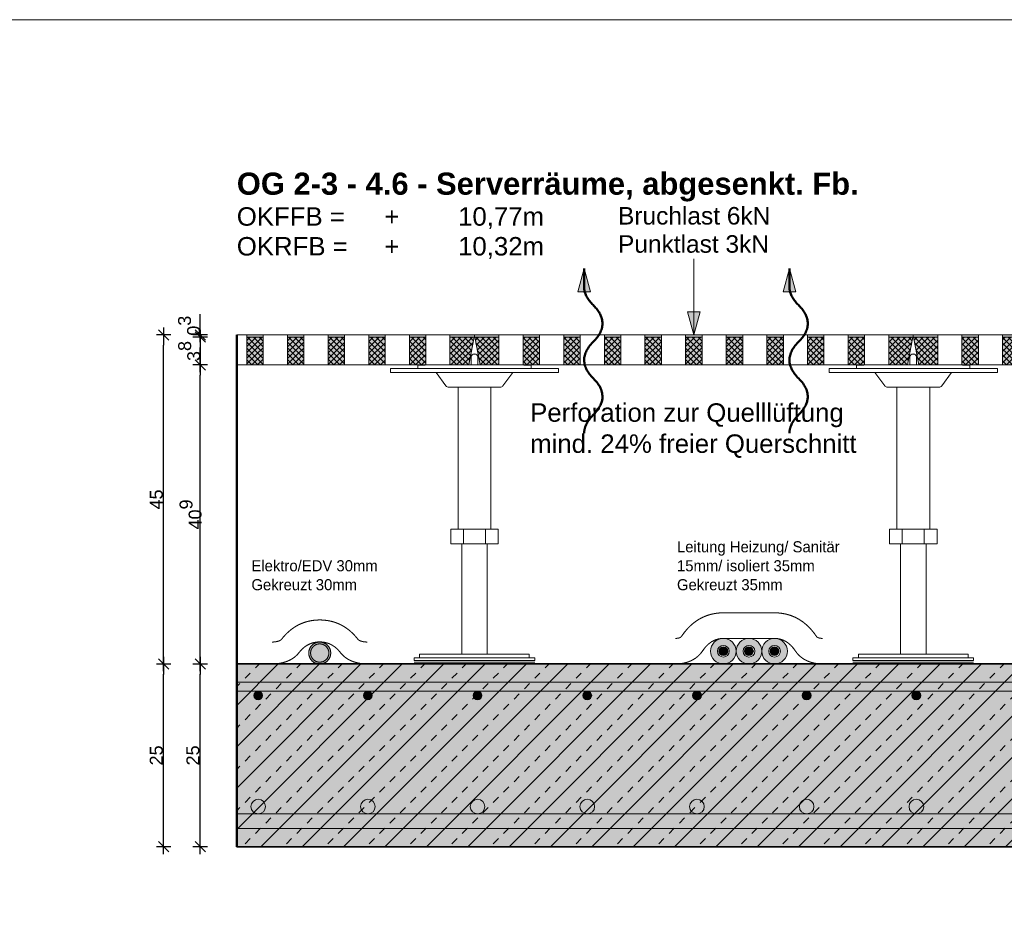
# Model space of a CAD drawing. Header units: metres. Extents: x 0.9 to 30.1, y -10.7 to 8.6.
# Tile 248 of 256: x 16.1 to 17.4, y 5.4 to 6.6. Entities that reach past the tile are written whole.
import ezdxf

# ---------------------------------------------------------------- set-up
doc = ezdxf.new("R2010")
doc.units = ezdxf.units.M
doc.header["$PDMODE"] = 1
doc.header["$PDSIZE"] = -2
doc.linetypes.add('ISO-03 Gestrichelt mit Abstand', pattern=[0.6096, 0.24384, -0.36576])
doc.layers.get('0').update_dxf_attribs({"lineweight": 25})
doc.layers.add('Bemaßung', color=7, linetype='Continuous', lineweight=9)
doc.layers.add('Keine', color=7, linetype='Continuous', lineweight=9)
doc.layers.get('0').freeze()
doc.styles.add('Arial', font='arial.ttf')
doc.styles.add('Arial (bold)', font='arialbd.ttf')
doc.styles.add('Century Gothic', font='GOTHIC.TTF')
doc.dimstyles.new('boris100', dxfattribs={"dimtxt": 17.652669, "dimasz": 0.001414, "dimexe": 0.001, "dimexo": 0.01, "dimgap": 0.0001, "dimtad": 1, "dimdec": 4, "dimtxsty": 'Arial', "dimblk": 'VW_SLASH', "dimblk1": 'VW_SLASH', "dimblk2": 'VW_SLASH', "dimcen": 0, "dimdle": 0.001, "dimadec": 3, "dimazin": 0, "dimtfac": 0.8, "dimtdec": 4, "dimtix": 1, "dimtmove": 0, "dimatfit": 0, "dimldrblk": 'VW_FILLEDARROW', "dimfxl": 0.001, "dimfxlon": 1, "dimfrac": 2, "dimtolj": 1, "dimarcsym": 0})
pattern_1 = [(45, (0, 0), (0, -0.008), []), (-45, (0, 0), (0.008, 0), [])]

# ---------------------------------------------------------------- blocks, each defined once
blk = doc.blocks.new('VW_SLASH')
at = {"color": 0, "linetype": 'ByBlock', "lineweight": -2, "transparency": 16777216}
blk.add_line((0.707, 0), (-1, 0), dxfattribs=at)
at = {"color": 0, "linetype": 'Continuous', "lineweight": 20, "transparency": 16777216, "flags": 128}
blk.add_lwpolyline([(0.5, 0.5), (-0.5, -0.5)], dxfattribs=at)
blk = doc.blocks.new('*D247')
at = {"layer": 'Bemaßung', "color": 0, "lineweight": -2}
for p, q in [((16.2894, 6.1689), (16.2694, 6.1689)), ((16.2794, 5.733), (16.2794, 6.1548)), ((16.2894, 5.7189), (16.2694, 5.7189))]:
    blk.add_line(p, q, dxfattribs=at)
at = {"layer": 'Defpoints', "color": 0}
for p in [(16.2794, 6.1689), (16.3794, 6.1689), (16.3794, 5.7189)]:
    blk.add_point(p, dxfattribs=at)
at = {"layer": 'Bemaßung', "color": 0, "lineweight": -2, "xscale": 0.014138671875, "yscale": 0.014138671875, "zscale": 0.014138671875}
for p, rotation in [((16.2794, 6.1689), 90), ((16.2794, 5.7189), 270)]:
    blk.add_blockref('VW_SLASH', p, dxfattribs=dict(at, rotation=rotation))
at = {"layer": 'Bemaßung', "color": 0, "insert": (16.2694, 5.9439), "char_height": 0.01765, "attachment_point": 5, "rotation": 90, "style": 'Arial'}
blk.add_mtext('\\A1;45', dxfattribs=at)
blk = doc.blocks.new('VW_FILLEDARROW')
at = {"linetype": 'Continuous', "lineweight": 5, "true_color": 0xb9b9b9, "transparency": 16777216}
h = blk.add_hatch(dxfattribs=at)
h.set_pattern_fill('Dämm', color=9, style=0, pattern_type=2)
h.set_pattern_definition([(-45, (0, 0), (0.00053033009, 0.00053033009), []), (-135, (0, 0), (0.00053033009, -0.00053033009), [])])
h.paths.add_polyline_path([(-2.246, 0.602), (0, 0), (-2.246, -0.602)])
at = {"color": 0, "linetype": 'Continuous', "lineweight": 5, "transparency": 16777216, "flags": 128}
blk.add_lwpolyline([(-2.246, 0.602), (0, 0), (-2.246, -0.602)], close=True, dxfattribs=at)
blk = doc.blocks.new('*D248')
at = {"layer": 'Bemaßung', "color": 0, "lineweight": -2}
for p, q in [((16.2894, 5.7189), (16.2694, 5.7189)), ((16.2794, 5.483), (16.2794, 5.7048)), ((16.2894, 5.4689), (16.2694, 5.4689))]:
    blk.add_line(p, q, dxfattribs=at)
at = {"layer": 'Defpoints', "color": 0}
for p in [(16.2794, 5.7189), (16.3794, 5.7189), (16.3794, 5.4689)]:
    blk.add_point(p, dxfattribs=at)
at = {"layer": 'Bemaßung', "color": 0, "lineweight": -2, "xscale": 0.014138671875, "yscale": 0.014138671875, "zscale": 0.014138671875}
for p, rotation in [((16.2794, 5.7189), 90), ((16.2794, 5.4689), 270)]:
    blk.add_blockref('VW_SLASH', p, dxfattribs=dict(at, rotation=rotation))
at = {"layer": 'Bemaßung', "color": 0, "insert": (16.2694, 5.5939), "char_height": 0.01765, "attachment_point": 5, "rotation": 90, "style": 'Arial'}
blk.add_mtext('\\A1;25', dxfattribs=at)
blk = doc.blocks.new('*D249')
at = {"layer": 'Bemaßung', "color": 0, "lineweight": -2}
for p, q in [((16.3294, 6.183), (16.3294, 6.1972)), ((16.3394, 6.1689), (16.3194, 6.1689)), ((16.3294, 6.1659), (16.3294, 6.1689)), ((16.3394, 6.1659), (16.3194, 6.1659)), ((16.3294, 6.1518), (16.3294, 6.1376))]:
    blk.add_line(p, q, dxfattribs=at)
at = {"layer": 'Defpoints', "color": 0}
for p in [(16.3294, 6.1689), (16.3794, 6.1689), (16.3794, 6.1659)]:
    blk.add_point(p, dxfattribs=at)
at = {"layer": 'Bemaßung', "color": 0, "lineweight": -2, "xscale": 0.014138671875, "yscale": 0.014138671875, "zscale": 0.014138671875}
for p, rotation in [((16.3294, 6.1689), 270), ((16.3294, 6.1659), 90)]:
    blk.add_blockref('VW_SLASH', p, dxfattribs=dict(at, rotation=rotation))
at = {"layer": 'Bemaßung', "color": 0, "insert": (16.3142, 6.1815), "char_height": 0.017653, "attachment_point": 5, "rotation": 90, "style": 'Arial'}
blk.add_mtext('\\A1;0\\S3^ ;', dxfattribs=at)
blk = doc.blocks.new('*D250')
at = {"layer": 'Bemaßung', "color": 0, "lineweight": -2}
for p, q in [((16.3394, 6.1659), (16.3194, 6.1659)), ((16.3294, 6.142), (16.3294, 6.1518)), ((16.3394, 6.1279), (16.3194, 6.1279))]:
    blk.add_line(p, q, dxfattribs=at)
at = {"layer": 'Defpoints', "color": 0}
for p in [(16.3294, 6.1659), (16.3794, 6.1659), (16.3794, 6.1279)]:
    blk.add_point(p, dxfattribs=at)
at = {"layer": 'Bemaßung', "color": 0, "lineweight": -2, "xscale": 0.014138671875, "yscale": 0.014138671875, "zscale": 0.014138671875}
for p, rotation in [((16.3294, 6.1659), 90), ((16.3294, 6.1279), 270)]:
    blk.add_blockref('VW_SLASH', p, dxfattribs=dict(at, rotation=rotation))
at = {"layer": 'Bemaßung', "color": 0, "insert": (16.3144, 6.1469), "char_height": 0.017653, "attachment_point": 5, "rotation": 90, "style": 'Arial'}
blk.add_mtext('\\A1;3\\S8^ ;', dxfattribs=at)
blk = doc.blocks.new('*D251')
at = {"layer": 'Bemaßung', "color": 0, "lineweight": -2}
for p, q in [((16.3394, 6.1279), (16.3194, 6.1279)), ((16.3294, 5.733), (16.3294, 6.1138)), ((16.3394, 5.7189), (16.3194, 5.7189))]:
    blk.add_line(p, q, dxfattribs=at)
at = {"layer": 'Defpoints', "color": 0}
for p in [(16.3294, 6.1279), (16.3794, 6.1279), (16.3794, 5.7189)]:
    blk.add_point(p, dxfattribs=at)
at = {"layer": 'Bemaßung', "color": 0, "lineweight": -2, "xscale": 0.014138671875, "yscale": 0.014138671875, "zscale": 0.014138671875}
for p, rotation in [((16.3294, 6.1279), 90), ((16.3294, 5.7189), 270)]:
    blk.add_blockref('VW_SLASH', p, dxfattribs=dict(at, rotation=rotation))
at = {"layer": 'Bemaßung', "color": 0, "insert": (16.3163, 5.9234), "char_height": 0.017653, "attachment_point": 5, "rotation": 90, "style": 'Arial'}
blk.add_mtext('\\A1;40\\S9^ ;', dxfattribs=at)
blk = doc.blocks.new('*D252')
at = {"layer": 'Bemaßung', "color": 0, "lineweight": -2}
for p, q in [((16.3394, 5.7189), (16.3194, 5.7189)), ((16.3294, 5.483), (16.3294, 5.7048)), ((16.3394, 5.4689), (16.3194, 5.4689))]:
    blk.add_line(p, q, dxfattribs=at)
at = {"layer": 'Defpoints', "color": 0}
for p in [(16.3294, 5.7189), (16.3794, 5.7189), (16.3794, 5.4689)]:
    blk.add_point(p, dxfattribs=at)
at = {"layer": 'Bemaßung', "color": 0, "lineweight": -2, "xscale": 0.014138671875, "yscale": 0.014138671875, "zscale": 0.014138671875}
for p, rotation in [((16.3294, 5.7189), 90), ((16.3294, 5.4689), 270)]:
    blk.add_blockref('VW_SLASH', p, dxfattribs=dict(at, rotation=rotation))
at = {"layer": 'Bemaßung', "color": 0, "insert": (16.3194, 5.5939), "char_height": 0.01765, "attachment_point": 5, "rotation": 90, "style": 'Arial'}
blk.add_mtext('\\A1;25', dxfattribs=at)

msp = doc.modelspace()

# ---------------------------------------------------------------- hatches: boundary and pattern name
at = {"layer": 'Keine', "linetype": 'Continuous', "lineweight": 0, "true_color": 0x00bfff, "transparency": 33554687}
for points in [[(16.84589, 6.22786), (16.8544, 6.25961), (16.86291, 6.22786)], [(17.1266, 6.22786), (17.13511, 6.25961), (17.14362, 6.22786)]]:
    msp.add_hatch(color=140, dxfattribs=at).paths.add_polyline_path(points)
at = {"layer": 'Keine', "linetype": 'Continuous', "lineweight": 0, "true_color": 0xffaa00, "transparency": 33554687}
for points in [[(16.3794, 6.16891), (16.7044, 6.16891), (16.7044, 6.16591), (16.3794, 6.16591)], [(16.7044, 6.16891), (17.3044, 6.16891), (17.3044, 6.16591), (16.7044, 6.16591)], [(17.3044, 6.16891), (17.6294, 6.16891), (17.6294, 6.16591), (17.3044, 6.16591)]]:
    msp.add_hatch(color=40, dxfattribs=at).paths.add_polyline_path(points)
at = {"layer": 'Keine', "linetype": 'Continuous', "lineweight": 0, "true_color": 0xeeeeee, "transparency": 33554687}
for points in [[(16.69664, 6.12791), (16.70405, 6.16591), (16.3794, 6.16591), (16.3794, 6.12791)], [(17.29664, 6.12791), (17.30405, 6.16591), (16.70475, 6.16591), (16.71216, 6.12791)], [(17.6294, 6.12791), (17.6294, 6.16591), (17.30475, 6.16591), (17.31216, 6.12791)], [(16.48657, 5.74473), (16.48731, 5.74513), (16.48805, 5.74547), (16.48881, 5.74575), (16.48959, 5.74599), (16.49037, 5.74617), (16.49118, 5.7463), (16.49199, 5.74638), (16.49282, 5.74641), (16.49365, 5.74638), (16.49447, 5.7463), (16.49527, 5.74617), (16.49606, 5.74599), (16.49684, 5.74575), (16.4976, 5.74547), (16.49834, 5.74513), (16.49907, 5.74473), (16.49978, 5.7443), (16.50045, 5.74382), (16.50108, 5.7433), (16.50167, 5.74275), (16.50222, 5.74216), (16.50274, 5.74153), (16.50321, 5.74086), (16.50365, 5.74016), (16.50404, 5.73943), (16.50438, 5.73868), (16.50467, 5.73792), (16.50491, 5.73714), (16.50509, 5.73636), (16.50522, 5.73555), (16.5053, 5.73474), (16.50532, 5.73391), (16.5053, 5.73308), (16.50522, 5.73226), (16.50509, 5.73146), (16.50491, 5.73067), (16.50467, 5.7299), (16.50438, 5.72914), (16.50404, 5.72839), (16.50365, 5.72766), (16.50321, 5.72695), (16.50274, 5.72628), (16.50222, 5.72565), (16.50167, 5.72506), (16.50108, 5.72451), (16.50045, 5.724), (16.49978, 5.72352), (16.49907, 5.72308), (16.49834, 5.72269), (16.4976, 5.72235), (16.49684, 5.72206), (16.49606, 5.72183), (16.49527, 5.72164), (16.49447, 5.72151), (16.49365, 5.72143), (16.49282, 5.72141), (16.49199, 5.72143), (16.49118, 5.72151), (16.49037, 5.72164), (16.48959, 5.72183), (16.48881, 5.72206), (16.48805, 5.72235), (16.48731, 5.72269), (16.48657, 5.72308), (16.48587, 5.72352), (16.4852, 5.724), (16.48457, 5.72451), (16.48398, 5.72506), (16.48343, 5.72565), (16.48291, 5.72628), (16.48244, 5.72695), (16.482, 5.72766), (16.48161, 5.72839), (16.48127, 5.72914), (16.48098, 5.7299), (16.48074, 5.73067), (16.48056, 5.73146), (16.48043, 5.73226), (16.48035, 5.73308), (16.48032, 5.73391), (16.48035, 5.73474), (16.48043, 5.73555), (16.48056, 5.73636), (16.48074, 5.73714), (16.48098, 5.73792), (16.48127, 5.73868), (16.48161, 5.73943), (16.482, 5.74016), (16.48244, 5.74086), (16.48291, 5.74153), (16.48343, 5.74216), (16.48398, 5.74275), (16.48457, 5.7433), (16.4852, 5.74382), (16.48587, 5.7443)]]:
    msp.add_hatch(color=7, dxfattribs=at).paths.add_polyline_path(points)
at = {"layer": 'Keine', "linetype": 'Continuous', "lineweight": 5, "transparency": 33554687}
h = msp.add_hatch(dxfattribs=at)
h.set_pattern_fill('Dämmung FBHdvDfv', style=0, pattern_type=2)
h.set_pattern_definition(pattern_1)
h.paths.add_polyline_path([(16.69664, 6.12791), (16.70405, 6.16591), (16.3794, 6.16591), (16.3794, 6.12791)])
h = msp.add_hatch(dxfattribs=at)
h.set_pattern_fill('Dämmung FBHdvDfv', style=0, pattern_type=2)
h.set_pattern_definition(pattern_1)
h.paths.add_polyline_path([(17.29664, 6.12791), (17.30405, 6.16591), (16.70475, 6.16591), (16.71216, 6.12791)])
h = msp.add_hatch(dxfattribs=at)
h.set_pattern_fill('Dämmung FBHdvDfv', style=0, pattern_type=2)
h.set_pattern_definition(pattern_1)
h.paths.add_polyline_path([(17.6294, 6.12791), (17.6294, 6.16591), (17.30475, 6.16591), (17.31216, 6.12791)])
at = {"layer": 'Keine', "linetype": 'Continuous', "lineweight": 0, "true_color": 0xaaaaaa, "transparency": 33554687}
h = msp.add_hatch(color=253, dxfattribs=at)
edge = h.paths.add_edge_path()
edge.add_arc((17.04473, 5.73641), 0.0175, 0, 360)
h = msp.add_hatch(color=253, dxfattribs=at)
edge = h.paths.add_edge_path()
edge.add_arc((17.07973, 5.73641), 0.0175, 0, 360)
h = msp.add_hatch(color=253, dxfattribs=at)
edge = h.paths.add_edge_path()
edge.add_arc((17.11473, 5.73641), 0.0175, 0, 360)
at = {"layer": 'Keine', "linetype": 'Continuous', "lineweight": 0, "true_color": 0x808080, "transparency": 33554687}
msp.add_hatch(color=8, dxfattribs=at).paths.add_polyline_path([(16.48532, 5.7469), (16.4862, 5.74737), (16.4871, 5.74778), (16.48801, 5.74812), (16.48894, 5.74841), (16.48989, 5.74863), (16.49085, 5.74878), (16.49183, 5.74888), (16.49282, 5.74891), (16.49382, 5.74888), (16.4948, 5.74878), (16.49576, 5.74863), (16.49671, 5.74841), (16.49764, 5.74812), (16.49855, 5.74778), (16.49945, 5.74737), (16.50032, 5.7469), (16.50117, 5.74637), (16.50197, 5.7458), (16.50273, 5.74518), (16.50344, 5.74452), (16.5041, 5.74381), (16.50472, 5.74306), (16.50529, 5.74225), (16.50581, 5.74141), (16.50629, 5.74053), (16.50669, 5.73963), (16.50704, 5.73872), (16.50732, 5.73779), (16.50754, 5.73685), (16.5077, 5.73588), (16.50779, 5.7349), (16.50782, 5.73391), (16.50779, 5.73291), (16.5077, 5.73193), (16.50754, 5.73097), (16.50732, 5.73002), (16.50704, 5.72909), (16.50669, 5.72818), (16.50629, 5.72729), (16.50581, 5.72641), (16.50529, 5.72556), (16.50472, 5.72476), (16.5041, 5.724), (16.50344, 5.72329), (16.50273, 5.72263), (16.50197, 5.72201), (16.50117, 5.72144), (16.50032, 5.72092), (16.49945, 5.72045), (16.49855, 5.72004), (16.49764, 5.71969), (16.49671, 5.71941), (16.49576, 5.71919), (16.4948, 5.71903), (16.49382, 5.71894), (16.49282, 5.71891), (16.49183, 5.71894), (16.49085, 5.71903), (16.48989, 5.71919), (16.48894, 5.71941), (16.48801, 5.71969), (16.4871, 5.72004), (16.4862, 5.72045), (16.48532, 5.72092), (16.48448, 5.72144), (16.48368, 5.72201), (16.48292, 5.72263), (16.48221, 5.72329), (16.48155, 5.724), (16.48093, 5.72476), (16.48036, 5.72556), (16.47983, 5.72641), (16.47936, 5.72729), (16.47895, 5.72818), (16.47861, 5.72909), (16.47833, 5.73002), (16.47811, 5.73097), (16.47795, 5.73193), (16.47786, 5.73291), (16.47782, 5.73391), (16.47786, 5.7349), (16.47795, 5.73588), (16.47811, 5.73685), (16.47833, 5.73779), (16.47861, 5.73872), (16.47895, 5.73963), (16.47936, 5.74053), (16.47983, 5.74141), (16.48036, 5.74225), (16.48093, 5.74306), (16.48155, 5.74381), (16.48221, 5.74452), (16.48292, 5.74518), (16.48368, 5.7458), (16.48448, 5.74637)])
at = {"layer": 'Keine', "linetype": 'Continuous', "lineweight": 0, "true_color": 0xdddddd, "transparency": 33554687}
for points in [[(16.3794, 5.69391), (16.3794, 5.68191), (17.6294, 5.68191), (17.6294, 5.69391)], [(16.3794, 5.51391), (16.3794, 5.49391), (17.6294, 5.49391), (17.6294, 5.51391)]]:
    msp.add_hatch(color=254, dxfattribs=at).paths.add_polyline_path(points)
h = msp.add_hatch(color=254, dxfattribs=at)
edge = h.paths.add_edge_path()
edge.add_arc((16.40866, 5.67591), 0.006, 0, 360)
h = msp.add_hatch(color=254, dxfattribs=at)
edge = h.paths.add_edge_path()
edge.add_arc((16.55866, 5.67591), 0.006, 0, 360)
h = msp.add_hatch(color=254, dxfattribs=at)
edge = h.paths.add_edge_path()
edge.add_arc((16.70866, 5.67591), 0.006, 0, 360)
h = msp.add_hatch(color=254, dxfattribs=at)
edge = h.paths.add_edge_path()
edge.add_arc((16.85866, 5.67591), 0.006, 0, 360)
h = msp.add_hatch(color=254, dxfattribs=at)
edge = h.paths.add_edge_path()
edge.add_arc((17.00866, 5.67591), 0.006, 0, 360)
h = msp.add_hatch(color=254, dxfattribs=at)
edge = h.paths.add_edge_path()
edge.add_arc((17.15866, 5.67591), 0.006, 0, 360)
h = msp.add_hatch(color=254, dxfattribs=at)
edge = h.paths.add_edge_path()
edge.add_arc((17.30866, 5.67591), 0.006, 0, 360)
h = msp.add_hatch(color=254, dxfattribs=at)
edge = h.paths.add_edge_path()
edge.add_arc((16.40866, 5.52391), 0.01, 0, 360)
h = msp.add_hatch(color=254, dxfattribs=at)
edge = h.paths.add_edge_path()
edge.add_arc((16.55866, 5.52391), 0.01, 0, 360)
h = msp.add_hatch(color=254, dxfattribs=at)
edge = h.paths.add_edge_path()
edge.add_arc((16.70866, 5.52391), 0.01, 0, 360)
h = msp.add_hatch(color=254, dxfattribs=at)
edge = h.paths.add_edge_path()
edge.add_arc((16.85866, 5.52391), 0.01, 0, 360)
h = msp.add_hatch(color=254, dxfattribs=at)
edge = h.paths.add_edge_path()
edge.add_arc((17.00866, 5.52391), 0.01, 0, 360)
h = msp.add_hatch(color=254, dxfattribs=at)
edge = h.paths.add_edge_path()
edge.add_arc((17.15866, 5.52391), 0.01, 0, 360)
h = msp.add_hatch(color=254, dxfattribs=at)
edge = h.paths.add_edge_path()
edge.add_arc((17.30866, 5.52391), 0.01, 0, 360)

# ---------------------------------------------------------------- linework, layer by layer
at = {"layer": 'Keine', "color": 7, "linetype": 'Continuous', "lineweight": 9, "transparency": 33554687}
msp.add_line((17.0044, 6.27296), (17.0044, 6.16891), dxfattribs=at)
at = {"layer": 'Keine', "color": 255, "flags": 128}
msp.add_lwpolyline([(16, 6.6), (18, 6.6), (18, 4.2), (16, 4.2)], close=True, dxfattribs=at)
at = {"layer": 'Keine', "color": 140, "linetype": 'Continuous', "lineweight": 5, "transparency": 33554687, "flags": 128}
for points in [[(16.84589, 6.22786), (16.8544, 6.25961), (16.86291, 6.22786)], [(17.1266, 6.22786), (17.13511, 6.25961), (17.14362, 6.22786)]]:
    msp.add_lwpolyline(points, close=True, dxfattribs=at)
at = {"layer": 'Keine', "color": 7, "linetype": 'Continuous', "lineweight": 5, "transparency": 33554687, "flags": 128}
for points in [[(16.3794, 6.16891), (16.7044, 6.16891), (16.7044, 6.16591), (16.3794, 6.16591)], [(16.7044, 6.16891), (17.3044, 6.16891), (17.3044, 6.16591), (16.7044, 6.16591)], [(17.3044, 6.16891), (17.6294, 6.16891), (17.6294, 6.16591), (17.3044, 6.16591)], [(16.69664, 6.12791), (16.70405, 6.16591), (16.3794, 6.16591), (16.3794, 6.12791)], [(17.29664, 6.12791), (17.30405, 6.16591), (16.70475, 6.16591), (16.71216, 6.12791)], [(17.6294, 6.12791), (17.6294, 6.16591), (17.30475, 6.16591), (17.31216, 6.12791)]]:
    msp.add_lwpolyline(points, close=True, dxfattribs=at)
at = {"layer": 'Keine', "color": 9, "linetype": 'Continuous', "lineweight": 13, "transparency": 33554687, "flags": 128}
for points in [[(16.3794, 5.69391), (16.3794, 5.68191), (17.6294, 5.68191), (17.6294, 5.69391)], [(16.3794, 5.51391), (16.3794, 5.49391), (17.6294, 5.49391), (17.6294, 5.51391)]]:
    msp.add_lwpolyline(points, close=True, dxfattribs=at)
at = {"layer": 'Keine', "lineweight": 9, "transparency": 33554687}
for centre in [(17.04473, 5.73641), (17.07973, 5.73641), (17.11473, 5.73641)]:
    msp.add_circle(centre, 0.0175, dxfattribs=at)
at = {"layer": 'Keine', "color": 9, "linetype": 'Continuous', "lineweight": 13, "transparency": 33554687}
for centre, radius in [((16.40866, 5.67591), 0.006), ((16.55866, 5.67591), 0.006), ((16.70866, 5.67591), 0.006), ((16.85866, 5.67591), 0.006), ((17.00866, 5.67591), 0.006), ((17.15866, 5.67591), 0.006), ((17.30866, 5.67591), 0.006), ((16.40866, 5.52391), 0.01), ((16.55866, 5.52391), 0.01), ((16.70866, 5.52391), 0.01), ((16.85866, 5.52391), 0.01), ((17.00866, 5.52391), 0.01), ((17.15866, 5.52391), 0.01), ((17.30866, 5.52391), 0.01)]:
    msp.add_circle(centre, radius, dxfattribs=at)
at = {"layer": 'Keine', "color": 7, "linetype": 'ISO-03 Gestrichelt mit Abstand', "lineweight": 13, "transparency": 33554687}
for points, knots in [([(16.55777, 5.74887), (16.54754, 5.74939), (16.52477, 5.77871), (16.49302, 5.77914), (16.49282, 5.77914), (16.49261, 5.77914), (16.46087, 5.77871), (16.43809, 5.74939), (16.42787, 5.74887)], [0, 0, 0, 0.0599311, 0.497178, 0.5, 0.5, 0.502822, 0.9400689, 1, 1, 1]), ([(17.18022, 5.75385), (17.17359, 5.75424), (17.1507, 5.78835), (17.11514, 5.78891), (17.11501, 5.78891), (17.07973, 5.78891), (17.04446, 5.78891), (17.04432, 5.78891), (17.00876, 5.78835), (16.98587, 5.75424), (16.97924, 5.75385)], [0, 0, 0, 0.0224237, 0.3404351, 0.3416693, 0.3416693, 0.6583307, 0.6583307, 0.6595649, 0.9775763, 1, 1, 1]), ([(16.55623, 5.71891), (16.53228, 5.72013), (16.50993, 5.74891), (16.49282, 5.74914), (16.4757, 5.74891), (16.45335, 5.72013), (16.4294, 5.71891)], [0, 0, 0, 0.25, 0.5, 0.5, 0.75, 1, 1, 1])]:
    msp.add_open_spline(points, degree=2, knots=knots, dxfattribs=at)
at = {"layer": 'Keine', "lineweight": 9, "transparency": 33554687}
for points in [[(16.48532, 5.7469), (16.4888, 5.74891), (16.49684, 5.74891), (16.5038, 5.74489), (16.50782, 5.73793), (16.50782, 5.72989), (16.5038, 5.72293), (16.49684, 5.71891), (16.4888, 5.71891), (16.48184, 5.72293), (16.47782, 5.72989), (16.47782, 5.73793), (16.48184, 5.74489), (16.48532, 5.7469)], [(16.48657, 5.74473), (16.48947, 5.74641), (16.49617, 5.74641), (16.50197, 5.74306), (16.50532, 5.73726), (16.50532, 5.73056), (16.50197, 5.72476), (16.49617, 5.72141), (16.48947, 5.72141), (16.48367, 5.72476), (16.48032, 5.73056), (16.48032, 5.73726), (16.48367, 5.74306), (16.48657, 5.74473)]]:
    msp.add_open_spline(points, degree=2, dxfattribs=at)

# ---------------------------------------------------------------- texts
at = {"layer": 'Keine', "color": 7, "transparency": 33554687, "attachment_point": 1}
for s, insert, char_height, line_spacing_factor, style in [('OG 2-3 - 4.6 - Serverräume, abgesenkt. Fb.', (16.3794, 6.39089), 0.0302617, 0.994404, 'Arial (bold)'), ('\\pxt1.154;OKFFB =^I+^I10,77m\\POKRFB =^I+^I10,32m', (16.3794, 6.34351), 0.0252181, 0.969122, 'Arial'), ('Bruchlast 6kN', (16.90068, 6.34384), 0.0239572, 0.969122, 'Arial'), ('Punktlast 3kN', (16.90068, 6.3053), 0.0239572, 0.969122, 'Arial')]:
    msp.add_mtext(s, dxfattribs=dict(at, insert=insert, char_height=char_height, line_spacing_factor=line_spacing_factor, style=style))
at = {"layer": 'Keine', "color": 7, "insert": (16.78053, 6.07538), "char_height": 0.0252181, "attachment_point": 1, "line_spacing_factor": 1.011258, "style": 'Arial'}
msp.add_mtext('Perforation zur Quelllüftung\\Pmind. 24% freier Querschnitt', dxfattribs=at)
at = {"layer": 'Keine', "color": 7, "transparency": 33554687, "char_height": 0.015186, "attachment_point": 7, "line_spacing_factor": 1.024381, "style": 'Century Gothic'}
for s, insert, width in [('Leitung Heizung/ Sanitär 15mm/ isoliert 35mm\\P{\\C8;Gekreuzt 35mm}', (16.98131, 5.81954), 0.2367649), ('Elektro/EDV 30mm\\P{\\C8;Gekreuzt 30mm}', (16.3994, 5.81954), 0.2658546)]:
    msp.add_mtext(s, dxfattribs=dict(at, insert=insert, width=width))

# ---------------------------------------------------------------- dimensions: what is measured, and where the dimension line sits
at = {"layer": 'Bemaßung'}
for base, p1, p2, text, override, picture, middle in [((16.3294, 6.16891), (16.3794, 6.16591), (16.3794, 6.16891), '0\\S3^ ;', {"dimtxt": 0.017653, "dimasz": 0.014139, "dimexe": 0.01, "dimgap": 0.001, "dimdec": 3, "dimpost": '<>', "dimtxsty": 'Arial', "dimdle": 0.01, "dimtix": 0, "dimtmove": 2, "dimfxl": 0.01}, '*D249', (16.3142, 6.18147)), ((16.3294, 6.16591), (16.3794, 6.12791), (16.3794, 6.16591), '3\\S8^ ;', {"dimtxt": 0.017653, "dimasz": 0.014139, "dimexe": 0.01, "dimgap": 0.00081544, "dimdec": 3, "dimpost": '<>', "dimtxsty": 'Arial', "dimdle": 0.01, "dimtmove": 2, "dimfxl": 0.01}, '*D250', (16.31438, 6.14691))]:
    dim = msp.add_linear_dim(base=base, p1=p1, p2=p2, angle=270, text=text, dimstyle='boris100', override=override, dxfattribs=at)
    dim.commit()
    dim.dimension.update_dxf_attribs({"geometry": picture, "text_midpoint": middle, "dimtype": 160})
for base, p1, p2, text, override, picture, middle in [((16.2794, 6.16891), (16.3794, 5.71891), (16.3794, 6.16891), '45', {"dimtxt": 0.017653, "dimasz": 0.014139, "dimexe": 0.01, "dimgap": 0.001, "dimpost": '<>', "dimtxsty": 'Arial', "dimdle": 0.01, "dimtmove": 2, "dimfxl": 0.01}, '*D247', (16.26942, 5.94391)), ((16.3294, 6.12791), (16.3794, 5.71891), (16.3794, 6.12791), '40\\S9^ ;', {"dimtxt": 0.017653, "dimasz": 0.014139, "dimexe": 0.01, "dimgap": 0.001, "dimdec": 3, "dimpost": '<>', "dimtxsty": 'Arial', "dimdle": 0.01, "dimtmove": 2, "dimfxl": 0.01}, '*D251', (16.31629, 5.92341)), ((16.2794, 5.71891), (16.3794, 5.46891), (16.3794, 5.71891), '25', {"dimtxt": 0.017653, "dimasz": 0.014139, "dimexe": 0.01, "dimgap": 0.001, "dimpost": '<>', "dimtxsty": 'Arial', "dimdle": 0.01, "dimtmove": 2, "dimfxl": 0.01}, '*D248', (16.26939, 5.59391)), ((16.3294, 5.71891), (16.3794, 5.46891), (16.3794, 5.71891), '25', {"dimtxt": 0.017653, "dimasz": 0.014139, "dimexe": 0.01, "dimgap": 0.001, "dimdec": 3, "dimpost": '<>', "dimtxsty": 'Arial', "dimdle": 0.01, "dimtmove": 2, "dimfxl": 0.01}, '*D252', (16.31939, 5.59391))]:
    dim = msp.add_linear_dim(base=base, p1=p1, p2=p2, angle=270, text=text, dimstyle='boris100', override=override, dxfattribs=at)
    dim.commit()
    dim.dimension.update_dxf_attribs({"geometry": picture, "text_midpoint": middle})

# ---------------------------------------------------------------- next in the draw order: wipeouts: each hides what was drawn before it
at = {"color": 255, "linetype": 'Continuous', "lineweight": 9, "transparency": 33554687}
for points in [[(16.3794, 6.16891), (16.39312, 6.16891), (16.39312, 6.12791), (16.3794, 6.12791)], [(16.41568, 6.16891), (16.44868, 6.16891), (16.44868, 6.12791), (16.41568, 6.12791)], [(16.47123, 6.16891), (16.50423, 6.16891), (16.50423, 6.12791), (16.47123, 6.12791)], [(16.52679, 6.16891), (16.55979, 6.16891), (16.55979, 6.12791), (16.52679, 6.12791)], [(16.84901, 6.16891), (16.88201, 6.16891), (16.88201, 6.12791), (16.84901, 6.12791)], [(16.90457, 6.16891), (16.93757, 6.16891), (16.93757, 6.12791), (16.90457, 6.12791)], [(16.96012, 6.16891), (16.99312, 6.16891), (16.99312, 6.12791), (16.96012, 6.12791)], [(17.01568, 6.16891), (17.04868, 6.16891), (17.04868, 6.12791), (17.01568, 6.12791)], [(17.07123, 6.16891), (17.10423, 6.16891), (17.10423, 6.12791), (17.07123, 6.12791)], [(17.12679, 6.16891), (17.15979, 6.16891), (17.15979, 6.12791), (17.12679, 6.12791)]]:
    msp.add_wipeout(points, dxfattribs=at).dxf.layer = 'Keine'
at = {"color": 255, "linetype": 'Continuous', "lineweight": 5, "transparency": 33554687}
for points in [[(16.7089, 6.13841), (16.7089, 6.12791), (16.6999, 6.12791), (16.6999, 6.13841), (16.69999, 6.13929), (16.70024, 6.14013), (16.70066, 6.14091), (16.70122, 6.14159), (16.7019, 6.14215), (16.70268, 6.14257), (16.70352, 6.14282), (16.70528, 6.14282), (16.70612, 6.14257), (16.7069, 6.14215), (16.70758, 6.14159), (16.70814, 6.14091), (16.70856, 6.14013), (16.70881, 6.13929)], [(17.3089, 6.13841), (17.3089, 6.12791), (17.2999, 6.12791), (17.2999, 6.13841), (17.29999, 6.13929), (17.30024, 6.14013), (17.30066, 6.14091), (17.30122, 6.14159), (17.3019, 6.14215), (17.30268, 6.14257), (17.30352, 6.14282), (17.30528, 6.14282), (17.30612, 6.14257), (17.3069, 6.14215), (17.30758, 6.14159), (17.30814, 6.14091), (17.30856, 6.14013), (17.30881, 6.13929)]]:
    msp.add_wipeout(points, dxfattribs=at).dxf.layer = 'Keine'
at = {"color": 255, "lineweight": 9, "transparency": 33554687}
for points in [[(17.05039, 5.73075), (17.04473, 5.72841), (17.03908, 5.73075), (17.03673, 5.73641), (17.03908, 5.74206), (17.04473, 5.74441), (17.05039, 5.74206), (17.05273, 5.73641)], [(17.08539, 5.73075), (17.07973, 5.72841), (17.07408, 5.73075), (17.07173, 5.73641), (17.07408, 5.74206), (17.07973, 5.74441), (17.08539, 5.74206), (17.08773, 5.73641)], [(17.12039, 5.73075), (17.11473, 5.72841), (17.10908, 5.73075), (17.10673, 5.73641), (17.10908, 5.74206), (17.11473, 5.74441), (17.12039, 5.74206), (17.12273, 5.73641)]]:
    msp.add_wipeout(points, dxfattribs=at).dxf.layer = 'Keine'

# ---------------------------------------------------------------- next in the draw order: hatches: boundary and pattern name
at = {"layer": 'Keine', "linetype": 'Continuous', "lineweight": 0, "transparency": 33554687}
msp.add_hatch(color=7, dxfattribs=at).paths.add_polyline_path([(17.01291, 6.20066), (17.0044, 6.16891), (16.99589, 6.20066)])
at = {"layer": 'Keine', "linetype": 'Continuous', "lineweight": 0, "true_color": 0xeeeeee, "transparency": 33554687}
h = msp.add_hatch(color=7, dxfattribs=at)
edge = h.paths.add_edge_path()
edge.add_arc((17.04473, 5.73641), 0.006, 0, 360)
h = msp.add_hatch(color=7, dxfattribs=at)
edge = h.paths.add_edge_path()
edge.add_arc((17.07973, 5.73641), 0.006, 0, 360)
h = msp.add_hatch(color=7, dxfattribs=at)
edge = h.paths.add_edge_path()
edge.add_arc((17.11473, 5.73641), 0.006, 0, 360)

# ---------------------------------------------------------------- next in the draw order: linework, layer by layer
at = {"layer": 'Keine', "color": 255, "lineweight": 50}
msp.add_line((16.3794, 6.16891), (16.3794, 5.46891), dxfattribs=at)
at = {"layer": 'Keine', "color": 7, "linetype": 'Continuous', "lineweight": 5, "transparency": 33554687, "flags": 128}
msp.add_lwpolyline([(17.01291, 6.20066), (17.0044, 6.16891), (16.99589, 6.20066)], close=True, dxfattribs=at)
at = {"layer": 'Keine', "color": 7, "linetype": 'Continuous', "lineweight": 9, "transparency": 33554687, "flags": 128}
for points in [[(16.3794, 6.16891), (16.39312, 6.16891), (16.39312, 6.12791), (16.3794, 6.12791)], [(16.41568, 6.16891), (16.44868, 6.16891), (16.44868, 6.12791), (16.41568, 6.12791)], [(16.47123, 6.16891), (16.50423, 6.16891), (16.50423, 6.12791), (16.47123, 6.12791)], [(16.52679, 6.16891), (16.55979, 6.16891), (16.55979, 6.12791), (16.52679, 6.12791)], [(16.84901, 6.16891), (16.88201, 6.16891), (16.88201, 6.12791), (16.84901, 6.12791)], [(16.90457, 6.16891), (16.93757, 6.16891), (16.93757, 6.12791), (16.90457, 6.12791)], [(16.96012, 6.16891), (16.99312, 6.16891), (16.99312, 6.12791), (16.96012, 6.12791)], [(17.01568, 6.16891), (17.04868, 6.16891), (17.04868, 6.12791), (17.01568, 6.12791)], [(17.07123, 6.16891), (17.10423, 6.16891), (17.10423, 6.12791), (17.07123, 6.12791)], [(17.12679, 6.16891), (17.15979, 6.16891), (17.15979, 6.12791), (17.12679, 6.12791)]]:
    msp.add_lwpolyline(points, close=True, dxfattribs=at)
at = {"layer": 'Keine', "color": 7, "linetype": 'Continuous', "lineweight": 5, "transparency": 33554687, "flags": 128}
for points in [[(16.7089, 6.13841), (16.7089, 6.12791), (16.6999, 6.12791), (16.6999, 6.13841, -1), (16.7089, 6.13841)], [(17.3089, 6.13841), (17.3089, 6.12791), (17.2999, 6.12791), (17.2999, 6.13841, -1), (17.3089, 6.13841)]]:
    msp.add_lwpolyline(points, format="xyb", close=True, dxfattribs=at)
at = {"layer": 'Keine', "lineweight": 9, "transparency": 33554687}
for centre, radius in [((17.04473, 5.73641), 0.008), ((17.04473, 5.73641), 0.006), ((17.07973, 5.73641), 0.008), ((17.07973, 5.73641), 0.006), ((17.11473, 5.73641), 0.008), ((17.11473, 5.73641), 0.006)]:
    msp.add_circle(centre, radius, dxfattribs=at)
at = {"layer": 'Keine', "color": 140, "linetype": 'Continuous', "lineweight": 50, "true_color": 0x00bfff, "transparency": 33554687}
for points in [[(16.8544, 6.03461), (16.8544, 6.04711), (16.8919, 6.08461), (16.8419, 6.13461), (16.8919, 6.18461), (16.8544, 6.22211), (16.8544, 6.24711), (16.8544, 6.25961)], [(17.13511, 6.03461), (17.13511, 6.04711), (17.17261, 6.08461), (17.12261, 6.13461), (17.17261, 6.18461), (17.13511, 6.22211), (17.13511, 6.24711), (17.13511, 6.25961)]]:
    msp.add_open_spline(points, degree=2, knots=[0, 0, 0, 0.1111111, 0.3333333, 0.5555556, 0.7777778, 0.8888889, 1, 1, 1], dxfattribs=at)
at = {"layer": 'Keine', "color": 7, "linetype": 'ISO-03 Gestrichelt mit Abstand', "lineweight": 13, "transparency": 33554687}
msp.add_open_spline([(17.17815, 5.71891), (17.1542, 5.72033), (17.13184, 5.75364), (17.11473, 5.75391), (17.07973, 5.75391), (17.04473, 5.75391), (17.02762, 5.75364), (17.00527, 5.72033), (16.98131, 5.71891)], degree=2, knots=[0, 0, 0, 0.1654229, 0.3308458, 0.3308458, 0.6691542, 0.6691542, 0.8345771, 1, 1, 1], dxfattribs=at)

# ---------------------------------------------------------------- next in the draw order: wipeouts: each hides what was drawn before it
at = {"color": 255, "linetype": 'Continuous', "lineweight": 5, "transparency": 33554687}
for points in [[(16.5894, 6.12291), (16.8194, 6.12291), (16.8194, 6.11741), (16.5894, 6.11741)], [(17.1894, 6.12291), (17.4194, 6.12291), (17.4194, 6.11741), (17.1894, 6.11741)]]:
    msp.add_wipeout(points, dxfattribs=at).dxf.layer = 'Keine'

# ---------------------------------------------------------------- next in the draw order: linework, layer by layer
at = {"layer": 'Keine', "color": 8, "linetype": 'Continuous', "lineweight": 5, "true_color": 0x808080, "transparency": 33554687, "flags": 128}
for points in [[(16.5894, 6.12291), (16.8194, 6.12291), (16.8194, 6.11741), (16.5894, 6.11741)], [(17.1894, 6.12291), (17.4194, 6.12291), (17.4194, 6.11741), (17.1894, 6.11741)]]:
    msp.add_lwpolyline(points, close=True, dxfattribs=at)

# ---------------------------------------------------------------- next in the draw order: wipeouts: each hides what was drawn before it
at = {"color": 255, "linetype": 'Continuous', "lineweight": 9, "transparency": 33554687}
for points in [[(16.58234, 6.16891), (16.61534, 6.16891), (16.61534, 6.12791), (16.58234, 6.12791)], [(16.79345, 6.16891), (16.82645, 6.16891), (16.82645, 6.12791), (16.79345, 6.12791)], [(17.18234, 6.16891), (17.21534, 6.16891), (17.21534, 6.12791), (17.18234, 6.12791)], [(17.39345, 6.16891), (17.42645, 6.16891), (17.42645, 6.12791), (17.39345, 6.12791)]]:
    msp.add_wipeout(points, dxfattribs=at).dxf.layer = 'Keine'
at = {"color": 255, "linetype": 'Continuous', "lineweight": 5, "transparency": 33554687}
for points in [[(16.6519, 6.11741), (16.7569, 6.11741), (16.7434, 6.09941), (16.74302, 6.09897), (16.7426, 6.09857), (16.74214, 6.09822), (16.74163, 6.09794), (16.7411, 6.09771), (16.74055, 6.09754), (16.73998, 6.09744), (16.7394, 6.09741), (16.6694, 6.09741), (16.66882, 6.09744), (16.66825, 6.09754), (16.66769, 6.09771), (16.66716, 6.09794), (16.66666, 6.09822), (16.66619, 6.09857), (16.66577, 6.09897), (16.6654, 6.09941)], [(17.2519, 6.11741), (17.3569, 6.11741), (17.3434, 6.09941), (17.34302, 6.09897), (17.3426, 6.09857), (17.34214, 6.09822), (17.34163, 6.09794), (17.3411, 6.09771), (17.34055, 6.09754), (17.33998, 6.09744), (17.3394, 6.09741), (17.2694, 6.09741), (17.26882, 6.09744), (17.26825, 6.09754), (17.26769, 6.09771), (17.26716, 6.09794), (17.26666, 6.09822), (17.26619, 6.09857), (17.26577, 6.09897), (17.2654, 6.09941)]]:
    msp.add_wipeout(points, dxfattribs=at).dxf.layer = 'Keine'

# ---------------------------------------------------------------- next in the draw order: linework, layer by layer
at = {"layer": 'Keine', "color": 7, "linetype": 'Continuous', "lineweight": 9, "transparency": 33554687, "flags": 128}
for points in [[(16.58234, 6.16891), (16.61534, 6.16891), (16.61534, 6.12791), (16.58234, 6.12791)], [(16.79345, 6.16891), (16.82645, 6.16891), (16.82645, 6.12791), (16.79345, 6.12791)], [(17.18234, 6.16891), (17.21534, 6.16891), (17.21534, 6.12791), (17.18234, 6.12791)], [(17.39345, 6.16891), (17.42645, 6.16891), (17.42645, 6.12791), (17.39345, 6.12791)]]:
    msp.add_lwpolyline(points, close=True, dxfattribs=at)
at = {"layer": 'Keine', "color": 7, "linetype": 'Continuous', "lineweight": 5, "transparency": 33554687, "flags": 128}
for points in [[(16.6519, 6.11741), (16.7569, 6.11741), (16.7434, 6.09941, -0.236068), (16.7394, 6.09741), (16.6694, 6.09741, -0.236068), (16.6654, 6.09941)], [(17.2519, 6.11741), (17.3569, 6.11741), (17.3434, 6.09941, -0.236068), (17.3394, 6.09741), (17.2694, 6.09741, -0.236068), (17.2654, 6.09941)]]:
    msp.add_lwpolyline(points, format="xyb", close=True, dxfattribs=at)

# ---------------------------------------------------------------- next in the draw order: wipeouts: each hides what was drawn before it
at = {"color": 255, "linetype": 'Continuous', "lineweight": 5, "transparency": 33554687}
for points in [[(16.6269, 6.12291), (16.6269, 6.12691), (16.6469, 6.12791), (16.7619, 6.12791), (16.7819, 6.12691), (16.7819, 6.12291)], [(17.2269, 6.12291), (17.2269, 6.12691), (17.2469, 6.12791), (17.3619, 6.12791), (17.3819, 6.12691), (17.3819, 6.12291)], [(16.6819, 6.09741), (16.7269, 6.09741), (16.7269, 5.90341), (16.6819, 5.90341)], [(17.2819, 6.09741), (17.3269, 6.09741), (17.3269, 5.90341), (17.2819, 5.90341)]]:
    msp.add_wipeout(points, dxfattribs=at).dxf.layer = 'Keine'

# ---------------------------------------------------------------- next in the draw order: linework, layer by layer
at = {"layer": 'Keine', "color": 7, "linetype": 'Continuous', "lineweight": 5, "transparency": 33554687, "flags": 128}
for points in [[(16.6269, 6.12291), (16.6269, 6.12691), (16.6469, 6.12791), (16.7619, 6.12791), (16.7819, 6.12691), (16.7819, 6.12291)], [(17.2269, 6.12291), (17.2269, 6.12691), (17.2469, 6.12791), (17.3619, 6.12791), (17.3819, 6.12691), (17.3819, 6.12291)], [(16.6819, 6.09741), (16.7269, 6.09741), (16.7269, 5.90341), (16.6819, 5.90341)], [(17.2819, 6.09741), (17.3269, 6.09741), (17.3269, 5.90341), (17.2819, 5.90341)]]:
    msp.add_lwpolyline(points, close=True, dxfattribs=at)

# ---------------------------------------------------------------- next in the draw order: wipeouts: each hides what was drawn before it
at = {"color": 255, "linetype": 'Continuous', "lineweight": 9, "transparency": 33554687}
for points in [[(16.6379, 6.16891), (16.6709, 6.16891), (16.6709, 6.12791), (16.6379, 6.12791)], [(16.7379, 6.16891), (16.7709, 6.16891), (16.7709, 6.12791), (16.7379, 6.12791)], [(17.2379, 6.16891), (17.2709, 6.16891), (17.2709, 6.12791), (17.2379, 6.12791)], [(17.3379, 6.16891), (17.3709, 6.16891), (17.3709, 6.12791), (17.3379, 6.12791)]]:
    msp.add_wipeout(points, dxfattribs=at).dxf.layer = 'Keine'
at = {"color": 255, "linetype": 'Continuous', "lineweight": 5, "transparency": 33554687}
for points in [[(16.6719, 5.90341), (16.7369, 5.90341), (16.7369, 5.88341), (16.6719, 5.88341)], [(17.2719, 5.90341), (17.3369, 5.90341), (17.3369, 5.88341), (17.2719, 5.88341)]]:
    msp.add_wipeout(points, dxfattribs=at).dxf.layer = 'Keine'

# ---------------------------------------------------------------- next in the draw order: linework, layer by layer
at = {"layer": 'Keine', "color": 7, "linetype": 'Continuous', "lineweight": 9, "transparency": 33554687, "flags": 128}
for points in [[(16.6379, 6.16891), (16.6709, 6.16891), (16.6709, 6.12791), (16.6379, 6.12791)], [(16.7379, 6.16891), (16.7709, 6.16891), (16.7709, 6.12791), (16.7379, 6.12791)], [(17.2379, 6.16891), (17.2709, 6.16891), (17.2709, 6.12791), (17.2379, 6.12791)], [(17.3379, 6.16891), (17.3709, 6.16891), (17.3709, 6.12791), (17.3379, 6.12791)]]:
    msp.add_lwpolyline(points, close=True, dxfattribs=at)
at = {"layer": 'Keine', "color": 7, "linetype": 'Continuous', "lineweight": 5, "transparency": 33554687, "flags": 128}
for points in [[(16.6719, 5.90341), (16.7369, 5.90341), (16.7369, 5.88341), (16.6719, 5.88341)], [(17.2719, 5.90341), (17.3369, 5.90341), (17.3369, 5.88341), (17.2719, 5.88341)]]:
    msp.add_lwpolyline(points, close=True, dxfattribs=at)

# ---------------------------------------------------------------- next in the draw order: wipeouts: each hides what was drawn before it
at = {"color": 255, "linetype": 'Continuous', "lineweight": 5, "transparency": 33554687}
for points in [[(16.7194, 5.90341), (16.7369, 5.90341), (16.7369, 5.88341), (16.7194, 5.88341)], [(17.3194, 5.90341), (17.3369, 5.90341), (17.3369, 5.88341), (17.3194, 5.88341)]]:
    msp.add_wipeout(points, dxfattribs=at).dxf.layer = 'Keine'

# ---------------------------------------------------------------- next in the draw order: linework, layer by layer
at = {"layer": 'Keine', "color": 7, "linetype": 'Continuous', "lineweight": 5, "transparency": 33554687, "flags": 128}
for points in [[(16.7194, 5.90341), (16.7369, 5.90341), (16.7369, 5.88341), (16.7194, 5.88341)], [(17.3194, 5.90341), (17.3369, 5.90341), (17.3369, 5.88341), (17.3194, 5.88341)]]:
    msp.add_lwpolyline(points, close=True, dxfattribs=at)

# ---------------------------------------------------------------- next in the draw order: wipeouts: each hides what was drawn before it
at = {"color": 255, "linetype": 'Continuous', "lineweight": 5, "transparency": 33554687}
for points in [[(16.6869, 5.88341), (16.7219, 5.88341), (16.7219, 5.73241), (16.6869, 5.73241)], [(17.2869, 5.88341), (17.3219, 5.88341), (17.3219, 5.73241), (17.2869, 5.73241)]]:
    msp.add_wipeout(points, dxfattribs=at).dxf.layer = 'Keine'

# ---------------------------------------------------------------- next in the draw order: linework, layer by layer
at = {"layer": 'Keine', "color": 7, "linetype": 'Continuous', "lineweight": 5, "transparency": 33554687, "flags": 128}
for points in [[(16.6869, 5.88341), (16.7219, 5.88341), (16.7219, 5.73241), (16.6869, 5.73241)], [(17.2869, 5.88341), (17.3219, 5.88341), (17.3219, 5.73241), (17.2869, 5.73241)]]:
    msp.add_lwpolyline(points, close=True, dxfattribs=at)

# ---------------------------------------------------------------- next in the draw order: wipeouts: each hides what was drawn before it
at = {"color": 255, "linetype": 'Continuous', "lineweight": 5, "transparency": 33554687}
for points in [[(16.6719, 5.90341), (16.6894, 5.90341), (16.6894, 5.88341), (16.6719, 5.88341)], [(17.2719, 5.90341), (17.2894, 5.90341), (17.2894, 5.88341), (17.2719, 5.88341)], [(16.6294, 5.73241), (16.7794, 5.73241), (16.7794, 5.72741), (16.6294, 5.72741)], [(17.2294, 5.73241), (17.3794, 5.73241), (17.3794, 5.72741), (17.2294, 5.72741)]]:
    msp.add_wipeout(points, dxfattribs=at).dxf.layer = 'Keine'

# ---------------------------------------------------------------- next in the draw order: linework, layer by layer
at = {"layer": 'Keine', "color": 7, "linetype": 'Continuous', "lineweight": 5, "transparency": 33554687, "flags": 128}
for points in [[(16.6719, 5.90341), (16.6894, 5.90341), (16.6894, 5.88341), (16.6719, 5.88341)], [(17.2719, 5.90341), (17.2894, 5.90341), (17.2894, 5.88341), (17.2719, 5.88341)], [(16.6294, 5.73241), (16.7794, 5.73241), (16.7794, 5.72741), (16.6294, 5.72741)], [(17.2294, 5.73241), (17.3794, 5.73241), (17.3794, 5.72741), (17.2294, 5.72741)]]:
    msp.add_lwpolyline(points, close=True, dxfattribs=at)

# ---------------------------------------------------------------- next in the draw order: wipeouts: each hides what was drawn before it
at = {"color": 255, "linetype": 'Continuous', "lineweight": 5, "transparency": 33554687}
for points in [[(16.6219, 5.72741), (16.7869, 5.72741), (16.7869, 5.72391), (16.6219, 5.72391)], [(17.2219, 5.72741), (17.3869, 5.72741), (17.3869, 5.72391), (17.2219, 5.72391)]]:
    msp.add_wipeout(points, dxfattribs=at).dxf.layer = 'Keine'

# ---------------------------------------------------------------- next in the draw order: hatches: boundary and pattern name
at = {"layer": 'Keine', "linetype": 'Continuous', "lineweight": 0, "true_color": 0xc0c0c0, "transparency": 33554687}
msp.add_hatch(color=9, dxfattribs=at).paths.add_polyline_path([(16.3794, 5.71891), (17.6294, 5.71891), (17.6294, 5.46891), (16.3794, 5.46891)])
at = {"layer": 'Keine', "linetype": 'Continuous', "lineweight": 13, "true_color": 0x333333, "transparency": 33554687}
h = msp.add_hatch(dxfattribs=at)
h.set_pattern_fill('Stahlbeton-M1_10', color=250, style=0, pattern_type=2)
h.set_pattern_definition([(45, (0, 0), (0.02828427, -0.02828427), [0.01, -0.01])])
h.paths.add_polyline_path([(16.3794, 5.71891), (17.6294, 5.71891), (17.6294, 5.46891), (16.3794, 5.46891)])
at = {"layer": 'Keine', "linetype": 'Continuous', "lineweight": 13, "true_color": 0x4c4c4c, "transparency": 33554687}
h = msp.add_hatch(dxfattribs=at)
h.set_pattern_fill('Stahlbeton-M1_10-1', color=251, style=0, pattern_type=2)
h.set_pattern_definition([(-135, (0.012426, -0.013254), (0.02828427, -0.02828427), [])])
h.paths.add_polyline_path([(16.3794, 5.71891), (17.6294, 5.71891), (17.6294, 5.46891), (16.3794, 5.46891)])

# ---------------------------------------------------------------- next in the draw order: linework, layer by layer
at = {"layer": 'Keine', "color": 7, "linetype": 'ISO-03 Gestrichelt mit Abstand', "lineweight": 13, "transparency": 33554687}
for p, q in [((16.6219, 5.72141), (16.7869, 5.72141)), ((17.2219, 5.72141), (17.3869, 5.72141))]:
    msp.add_line(p, q, dxfattribs=at)
at = {"layer": 'Keine', "color": 7, "linetype": 'Continuous', "lineweight": 5, "transparency": 33554687, "flags": 128}
for points in [[(16.6219, 5.72741), (16.7869, 5.72741), (16.7869, 5.72391), (16.6219, 5.72391)], [(17.2219, 5.72741), (17.3869, 5.72741), (17.3869, 5.72391), (17.2219, 5.72391)]]:
    msp.add_lwpolyline(points, close=True, dxfattribs=at)
at = {"layer": 'Keine', "color": 7, "linetype": 'Continuous', "lineweight": 35, "transparency": 33554687, "flags": 128}
msp.add_lwpolyline([(16.3794, 5.71891), (17.6294, 5.71891), (17.6294, 5.46891), (16.3794, 5.46891)], close=True, dxfattribs=at)

doc.saveas('drawing.dxf')
